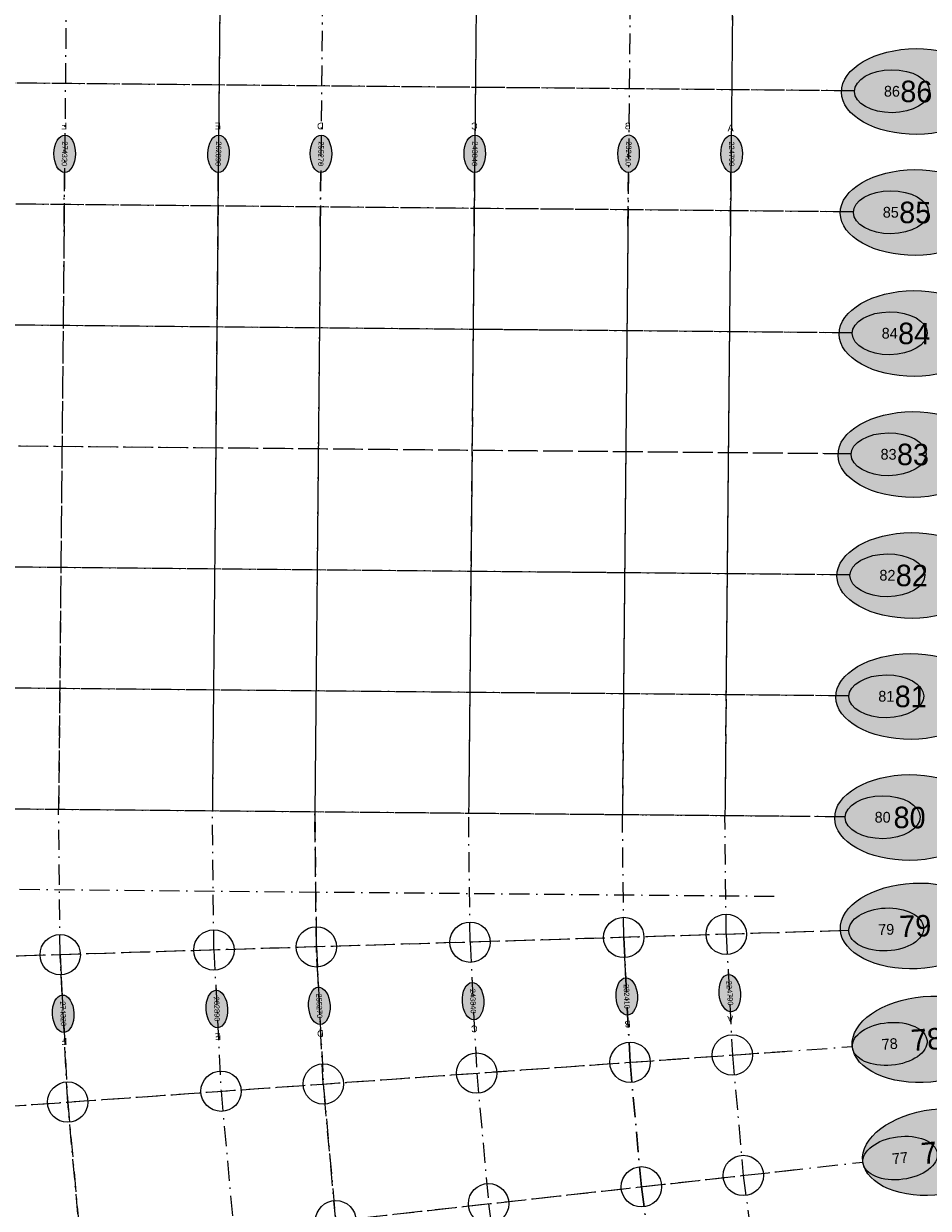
# Model space of a CAD drawing. Header units: millimetres. Extents: x 15650620 to 16199301, y 17929595 to 18752968.
# Tile 23 of 26: x 15896794 to 15964032, y 18387994 to 18476101. Entities that reach past the tile are written whole.
import ezdxf
from ezdxf.enums import TextEntityAlignment as Align

# ---------------------------------------------------------------- set-up
doc = ezdxf.new("R2010")
doc.units = ezdxf.units.MM
doc.header["$LTSCALE"] = 100
doc.linetypes.add('B_GRIDLINE', pattern=[41, 15, -5, 1, -5, 15])
for name, color, linetype in [('S-GRID-2000', 232, 'B_GRIDLINE'), ('S-GRID-2000-IDEN', 13, 'B_GRIDLINE'), ('S-GRID-300-AR07', 232, 'B_GRIDLINE'), ('S-GRID-300-AR08', 232, 'B_GRIDLINE'), ('S-GRID-300-AR08-IDEN', 13, 'B_GRIDLINE'), ('S-GRID-600', 232, 'B_GRIDLINE'), ('S-GRID-600-IDEN', 13, 'Continuous')]:
    doc.layers.add(name, color=color, linetype=linetype)
doc.layers.add('S-GRID-POINTS', color=9, linetype='Continuous', plot=False)
doc.styles.add('CAA-ENG', font='caa_eng.shx')

# ---------------------------------------------------------------- blocks, each defined once
blk = doc.blocks.new('agrbb-wblock')
h = blk.add_hatch(color=255)
edge = h.paths.add_edge_path()
edge.add_ellipse((1392, 24), major_axis=(1392, 24), ratio=0.572643, start_angle=0, end_angle=360)
at = {"linetype": 'Continuous'}
blk.add_ellipse((1392, 24), major_axis=(1392, 24), ratio=0.572643, dxfattribs=at)
at = {"style": 'CAA-ENG'}
blk.add_attdef('1', text='', height=400, dxfattribs=at).set_placement((1392, 24), align=Align.MIDDLE_CENTER)

msp = doc.modelspace()

# ---------------------------------------------------------------- linework, layer by layer
at = {"layer": 'S-GRID-2000'}
for p, q in [((15911443, 18484818), (15910817, 18417543)), ((15930492, 18484641), (15929866, 18417365)), ((15949541, 18484464), (15948915, 18417188)), ((15899952, 18478360), (15899387, 18417649)), ((15919001, 18478182), (15918436, 18417472)), ((15941860, 18477970), (15941295, 18417259)), ((15957577, 18471111), (15852982, 18472084)), ((15957494, 18462110), (15852898, 18463084)), ((15957410, 18453111), (15662150, 18455859)), ((15957810, 18444107), (15662550, 18446855)), ((15957242, 18435111), (15661982, 18437860)), ((15957158, 18426112), (15662641, 18428853)), ((15957075, 18417112), (15661815, 18419860)), ((15899506, 18406852), (15899387, 18417649)), ((15910931, 18407203), (15910817, 18417543)), ((15918547, 18407437), (15918436, 18417472)), ((15929972, 18407787), (15929866, 18417365)), ((15941396, 18408138), (15941295, 18417259)), ((15949013, 18408372), (15948915, 18417188)), ((15957506, 18408633), (15845420, 18405191)), ((15846085, 18392072), (15958387, 18400024)), ((15847275, 18378989), (15959169, 18391426))]:
    msp.add_line(p, q, dxfattribs=at)
for points in [[(15949013, 18408372), (15949468, 18399393), (15950283, 18390438), (15951455, 18381523), (15952982, 18372662), (15954863, 18363870), (15957093, 18355159), (15959671, 18346545), (15962590, 18338040), (15965848, 18329660), (15969438, 18321416), (15973355, 18313322), (15977593, 18305391), (15982144, 18297636), (15985349, 18292570)], [(15918547, 18407437), (15919065, 18397240), (15919989, 18387071), (15921320, 18376947), (15923055, 18366885), (15925190, 18356900), (15927723, 18347008), (15930650, 18337226), (15933966, 18327568), (15937665, 18318051), (15941742, 18308690), (15946190, 18299498), (15951002, 18290492)], [(15929972, 18407787), (15930466, 18398047), (15931349, 18388334), (15932621, 18378663), (15934277, 18369051), (15936317, 18359513), (15938737, 18350065), (15941533, 18340720), (15944700, 18331495), (15948234, 18322404), (15952128, 18313462), (15956377, 18304682), (15960974, 18296079), (15965910, 18287667)], [(15941396, 18408138), (15941867, 18398854), (15942709, 18389596), (15943921, 18380379), (15945500, 18371218), (15947445, 18362127), (15949751, 18353121), (15952416, 18344215), (15955434, 18335422), (15958802, 18326757), (15962514, 18318234), (15966564, 18309866), (15970945, 18301666), (15975650, 18293649), (15978964, 18288411)], [(15899506, 18406852), (15900062, 18395894), (15901056, 18384966), (15902486, 18374087), (15904350, 18363274), (15906645, 18352544), (15909367, 18341914), (15912512, 18331402), (15916075, 18321023), (15920051, 18310796), (15924432, 18300736), (15929212, 18290859)], [(15910931, 18407203), (15911464, 18396702), (15912416, 18386229), (15913786, 18375803), (15915573, 18365440), (15917772, 18355157), (15920381, 18344971), (15923395, 18334896), (15926810, 18324950), (15930619, 18315149), (15934818, 18305508), (15939399, 18296043), (15944355, 18286767)]]:
    msp.add_lwpolyline(points, dxfattribs=at)
at = {"layer": 'S-GRID-300-AR07'}
for p, q in [((15952977, 18408494), (15850130, 18405336)), ((15850786, 18392405), (15953372, 18399669)), ((15851959, 18379509), (15954172, 18390870))]:
    msp.add_line(p, q, dxfattribs=at)
for points in [[(15949013, 18408373), (15949468, 18399393), (15950283, 18390438), (15951455, 18381523), (15952982, 18372662), (15954863, 18363870)], [(15925190, 18356900), (15923055, 18366885), (15921320, 18376947), (15919989, 18387071), (15919065, 18397240), (15918547, 18407437)], [(15929972, 18407788), (15930466, 18398047), (15931349, 18388334), (15932621, 18378663), (15934277, 18369051), (15936317, 18359513)], [(15947445, 18362127), (15945500, 18371218), (15943921, 18380379), (15942709, 18389596), (15941867, 18398854), (15941396, 18408139)], [(15906645, 18352544), (15904350, 18363274), (15902486, 18374087), (15901056, 18384966), (15900062, 18395894), (15899506, 18406853)], [(15910931, 18407204), (15910931, 18407204), (15911464, 18396702), (15912416, 18386229), (15913786, 18375803), (15915573, 18365440), (15917772, 18355157)]]:
    msp.add_lwpolyline(points, dxfattribs=at)
at = {"layer": 'S-GRID-300-AR08'}
for p, q in [((15899791, 18461037), (15899387, 18417649)), ((15911222, 18461037), (15910817, 18417543)), ((15918842, 18461037), (15918436, 18417472)), ((15930272, 18461037), (15929866, 18417365)), ((15941703, 18461037), (15941295, 18417259)), ((15949323, 18461037), (15948915, 18417188)), ((15953247, 18453149), (15857814, 18454038)), ((15953163, 18444150), (15857730, 18445038)), ((15953079, 18435150), (15857647, 18436038)), ((15952995, 18426151), (15857563, 18427039)), ((15952912, 18417151), (15857479, 18418039)), ((15899506, 18406853), (15899387, 18417649)), ((15910931, 18407204), (15910817, 18417543)), ((15918436, 18417472), (15918547, 18407437)), ((15929972, 18407788), (15929866, 18417365)), ((15941396, 18408139), (15941295, 18417259)), ((15949013, 18408373), (15948915, 18417188)), ((15857483, 18412090), (15952856, 18411202)), ((15952977, 18408494), (15857616, 18405566))]:
    msp.add_line(p, q, dxfattribs=at)
at = {"layer": 'S-GRID-300-AR08-IDEN'}
for p, q in [((15899791, 18461037), (15899828, 18465037)), ((15911222, 18461037), (15911259, 18465037)), ((15918842, 18461037), (15918879, 18465037)), ((15930272, 18461037), (15930310, 18465037)), ((15941703, 18461037), (15941740, 18465037)), ((15949323, 18461037), (15949360, 18465037))]:
    msp.add_line(p, q, dxfattribs=at)
for points in [[(15949013, 18408373), (15949165, 18405376)], [(15918699, 18404441), (15918547, 18407437)], [(15929972, 18407788), (15930124, 18404791)], [(15941548, 18405142), (15941396, 18408139)], [(15899658, 18403856), (15899506, 18406853)], [(15910931, 18407204), (15910931, 18407204), (15911083, 18404207)]]:
    msp.add_lwpolyline(points, dxfattribs=at)
at = {"layer": 'S-GRID-600'}
for p, q in [((15899952, 18478327), (15899387, 18417649)), ((15911381, 18478221), (15910817, 18417543)), ((15919001, 18478150), (15918436, 18417472)), ((15930431, 18478044), (15929866, 18417365)), ((15941860, 18477937), (15941295, 18417259)), ((15949480, 18477866), (15948915, 18417188)), ((15958546, 18471102), (15852982, 18472084)), ((15958462, 18462101), (15852898, 18463084)), ((15958378, 18453102), (15662150, 18455859)), ((15958295, 18444102), (15662066, 18446859)), ((15958209, 18435102), (15661982, 18437860)), ((15958126, 18426103), (15661900, 18428860)), ((15957856, 18417105), (15852479, 18418086)), ((15899506, 18406853), (15899387, 18417649)), ((15910931, 18407204), (15910817, 18417543)), ((15918547, 18407437), (15918436, 18417472)), ((15929972, 18407788), (15929866, 18417365)), ((15941396, 18408139), (15941295, 18417259)), ((15949013, 18408373), (15948915, 18417188)), ((15958119, 18408652), (15822345, 18404483)), ((15846085, 18392072), (15958387, 18400024)), ((15847275, 18378989), (15959169, 18391426))]:
    msp.add_line(p, q, dxfattribs=at)
for points in [[(15949013, 18408373), (15949468, 18399393), (15950283, 18390438), (15951455, 18381523), (15952982, 18372662), (15954863, 18363870), (15957093, 18355159), (15959671, 18346545), (15962590, 18338040), (15965848, 18329660), (15969438, 18321416), (15973355, 18313322), (15977593, 18305391), (15982144, 18297636), (15985349, 18292570)], [(15918547, 18407437), (15918547, 18407437), (15919065, 18397240), (15919989, 18387071), (15921320, 18376947), (15923055, 18366885), (15925190, 18356900), (15927723, 18347008), (15930650, 18337226), (15933966, 18327568), (15937665, 18318051), (15941742, 18308690), (15946190, 18299498), (15951002, 18290492)], [(15929972, 18407788), (15930466, 18398047), (15931349, 18388334), (15932621, 18378663), (15934277, 18369051), (15936317, 18359513), (15938737, 18350065), (15941533, 18340720), (15944700, 18331495), (15948234, 18322404), (15952128, 18313462), (15956377, 18304682), (15960974, 18296079), (15965910, 18287667)], [(15941396, 18408139), (15941867, 18398854), (15942709, 18389596), (15943921, 18380379), (15945500, 18371218), (15947445, 18362127), (15949751, 18353121), (15952416, 18344215), (15955434, 18335422), (15958802, 18326757), (15962514, 18318234), (15966564, 18309866), (15970945, 18301666), (15975650, 18293649), (15978964, 18288411)], [(15899506, 18406853), (15899506, 18406853), (15900062, 18395894), (15901056, 18384966), (15902486, 18374087), (15904350, 18363274), (15906645, 18352544), (15909367, 18341914), (15912512, 18331402), (15916075, 18321023), (15920051, 18310796), (15924432, 18300736), (15929212, 18290859)], [(15910931, 18407204), (15911464, 18396702), (15912416, 18386229), (15913786, 18375803), (15915573, 18365440), (15917772, 18355157), (15920381, 18344971), (15923395, 18334896), (15926810, 18324950), (15930619, 18315149), (15934818, 18305508), (15939399, 18296043), (15944355, 18286767)]]:
    msp.add_lwpolyline(points, dxfattribs=at)
at = {"layer": 'S-GRID-POINTS'}
for centre in [(15929972, 18407788), (15941396, 18408139), (15949013, 18408373), (15899506, 18406853), (15910931, 18407204), (15918547, 18407437), (15941867, 18398854), (15949468, 18399393), (15930466, 18398047), (15919065, 18397240), (15911464, 18396702), (15900062, 18395894), (15950283, 18390438), (15942709, 18389596), (15931349, 18388334), (15919989, 18387071)]:
    msp.add_circle(centre, 1500, dxfattribs=at)

# ---------------------------------------------------------------- block references
at = {"layer": 'S-GRID-2000-IDEN', "xscale": 4, "yscale": 4, "zscale": 4}
for p, rotation, values in [((15957575, 18471015), 359.4665449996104, {'1': '86'}), ((15957492, 18462014), 359.4665449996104, {'1': '85'}), ((15957408, 18453015), 359.4665449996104, {'1': '84'}), ((15957324, 18444015), 359.4665449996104, {'1': '83'}), ((15957240, 18435016), 359.4665449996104, {'1': '82'}), ((15957157, 18426015), 359.4665449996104, {'1': '81'}), ((15957073, 18417016), 359.4665449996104, {'1': '80'}), ((15957499, 18408731), 1.691873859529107, {'1': '79'}), ((15958384, 18400073), 4.050514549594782, {'1': '78'}), ((15959164, 18391474), 6.342499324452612, {'1': '77'})]:
    msp.add_blockref('agrbb-wblock', p, dxfattribs=dict(at, rotation=rotation)).add_auto_attribs(values)
at = {"layer": 'S-GRID-300-AR08-IDEN'}
for p, rotation, values in [((15899854, 18467821), 268.4620634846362, {'1': '274320'}), ((15911285, 18467821), 268.4619037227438, {'1': '262890'}), ((15918905, 18467821), 268.4617892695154, {'1': '255270'}), ((15930336, 18467821), 268.4616041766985, {'1': '243840'}), ((15941766, 18467824), 268.4614008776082, {'1': '232410'}), ((15949386, 18467814), 270.3204195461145, {'1': '224790'}), ((15930124, 18404791), 271.8993943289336, {'1': '243840'}), ((15941548, 18405142), 271.8991910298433, {'1': '232410'}), ((15949164, 18405382), 273.7582096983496, {'1': '224790'}), ((15899658, 18403856), 271.8998536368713, {'1': '274320'}), ((15911083, 18404207), 271.8996938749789, {'1': '262890'}), ((15918699, 18404441), 271.8995794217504, {'1': '255270'})]:
    msp.add_blockref('agrbb-wblock', p, dxfattribs=dict(at, rotation=rotation)).add_auto_attribs(values)
at = {"layer": 'S-GRID-600-IDEN', "xscale": 2, "yscale": 2, "zscale": 2}
for p, rotation, values in [((15958545, 18471053), 359.4665449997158, {'1': '86'}), ((15958461, 18462053), 359.4665449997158, {'1': '85'}), ((15958378, 18453053), 359.4665449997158, {'1': '84'}), ((15958294, 18444053), 359.4665449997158, {'1': '83'}), ((15958210, 18435054), 359.4665449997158, {'1': '82'}), ((15958126, 18426054), 359.4665449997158, {'1': '81'}), ((15957855, 18417057), 359.4665449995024, {'1': '80'}), ((15958122, 18408604), 1.691873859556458, {'1': '79'}), ((15958390, 18399976), 4.050514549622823, {'1': '78'}), ((15959174, 18391377), 6.342499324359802, {'1': '77'})]:
    msp.add_blockref('agrbb-wblock', p, dxfattribs=dict(at, rotation=rotation)).add_auto_attribs(values)

# ---------------------------------------------------------------- texts
at = {"layer": 'S-GRID-300-AR08-IDEN', "style": 'CAA-ENG'}
for s, rotation, p in [('F', 179.46292, (15899806, 18468488)), ('A', 184.75906, (15949324, 18402068)), ('D', 182.90043, (15918845, 18400992)), ('C', 182.90025, (15930289, 18401345)), ('B', 182.90004, (15941680, 18401692)), ('F', 182.90071, (15899817, 18400409)), ('E', 182.90055, (15911234, 18400759))]:
    msp.add_text(s, height=500, rotation=rotation, dxfattribs=at).set_placement(p, align=Align.MIDDLE_CENTER)
at = {"layer": 'S-GRID-300-AR08-IDEN', "style": 'CAA-ENG', "text_generation_flag": 2}
for s, rotation, p in [('E', 0.53724, (15911229, 18468488)), ('D', 0.53736, (15918844, 18468488)), ('C', 0.53754, (15930293, 18468487)), ('B', 0.53775, (15941690, 18468491)), ('A', 358.67873, (15949347, 18468348))]:
    msp.add_text(s, height=500, rotation=rotation, dxfattribs=at).set_placement(p, align=Align.MIDDLE_CENTER)

doc.saveas('drawing.dxf')
